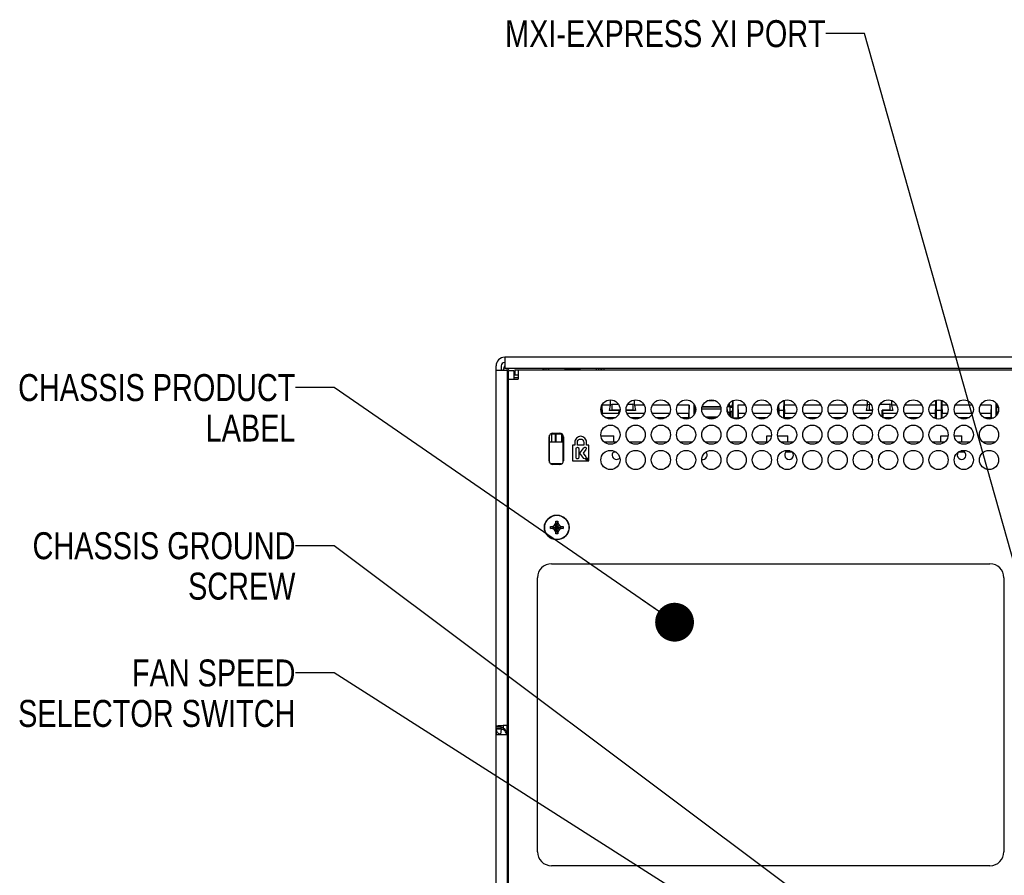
# Model space of a CAD drawing. Header units: inches. Extents: x 0 to 34, y 0 to 22.
# Tile 32 of 43: x 22.1 to 26.6, y 13.8 to 17.8. Entities that reach past the tile are written whole.
import ezdxf

# ---------------------------------------------------------------- set-up
doc = ezdxf.new("R2010")
doc.units = ezdxf.units.IN
doc.header["$LTSCALE"] = 1.87
doc.header["$MEASUREMENT"] = 0
doc.layers.get('0').update_dxf_attribs({"linetype": 'CONTINUOUS'})
for name, color, linetype in [('02___PRT_ALL_AXES', 7, 'CONTINUOUS'), ('DATUMCURVES', 7, 'CONTINUOUS'), ('DETAIL', 7, 'CONTINUOUS')]:
    doc.layers.add(name, color=color, linetype=linetype)
doc.styles.get("Standard").update_dxf_attribs({"font": 'txt', "width": 0.8})
doc.dimstyles.get("Standard").update_dxf_attribs({"dimtxt": 0.125, "dimasz": 0.18, "dimexe": 0.18, "dimexo": 0.0625, "dimgap": 0.09, "dimtad": 0, "dimtih": 1, "dimtoh": 1, "dimdec": 3, "dimzin": 4, "dimdsep": 46, "dimtxsty": 'STANDARD', "dimblk": '_FILLED', "dimblk1": '_FILLED', "dimblk2": '_FILLED', "dimcen": 0.09, "dimadec": 0, "dimazin": 0, "dimtol": 1, "dimtp": 0.01, "dimtm": 0.01, "dimtfac": 1, "dimtdec": 3, "dimtofl": 0, "dimtmove": 0, "dimatfit": 3, "dimldrblk": '_FILLED', "dimfxl": 1, "dimtolj": 1, "dimtzin": 4, "dimarcsym": 0})

# ---------------------------------------------------------------- blocks, each defined once
blk = doc.blocks.new('_FILLED')
at = {"color": 0, "linetype": 'BYBLOCK'}
blk.add_solid([(0, 0), (-1, 0.174), (-1, -0.174)], dxfattribs=at)

msp = doc.modelspace()

# ---------------------------------------------------------------- linework, layer by layer
at = {"color": 3, "linetype": 'CONTINUOUS'}
for p, q in [((24.28624, 12.7547), (24.28624, 16.1592)), ((24.32624, 16.1992), (24.32624, 16.1462)), ((29.30624, 16.1992), (24.32624, 16.1992)), ((24.28624, 16.1392), (24.33924, 16.1392)), ((29.30624, 16.1462), (24.32624, 16.1462)), ((24.33924, 14.49371), (24.33924, 16.1392)), ((24.36824, 16.1362), (24.36824, 16.0972)), ((24.37324, 16.1172), (24.38824, 16.1172)), ((24.53444, 15.80695), (24.59605, 15.80695)), ((24.78739, 15.80695), (24.84509, 15.80695)), ((24.90439, 15.80695), (24.96209, 15.80695)), ((25.02139, 15.80695), (25.07909, 15.80695)), ((25.13839, 15.80695), (25.19609, 15.80695)), ((25.25539, 15.80695), (25.31309, 15.80695)), ((25.37239, 15.80695), (25.43009, 15.80695)), ((25.48939, 15.80695), (25.54709, 15.80695)), ((25.60639, 15.80695), (25.66409, 15.80695)), ((25.72339, 15.80695), (25.78109, 15.80695)), ((25.84039, 15.80695), (25.89809, 15.80695)), ((25.95739, 15.80695), (26.01509, 15.80695)), ((26.07439, 15.80695), (26.13209, 15.80695)), ((26.19139, 15.80695), (26.24909, 15.80695)), ((26.30839, 15.80695), (26.36609, 15.80695)), ((26.42539, 15.80695), (26.48309, 15.80695)), ((26.54239, 15.80695), (26.60009, 15.80695)), ((24.30674, 14.49049), (24.2963, 14.4897)), ((24.31023, 14.49073), (24.30674, 14.49049)), ((24.31274, 14.4909), (24.31023, 14.49073)), ((24.31544, 14.49108), (24.31274, 14.4909)), ((24.31874, 14.49131), (24.31544, 14.49108)), ((24.28624, 14.4497), (24.33924, 14.4497)), ((24.30918, 14.4511), (24.30806, 14.45153)), ((24.33924, 12.7752), (24.33924, 14.4497))]:
    msp.add_line(p, q, dxfattribs=at)
at = {"color": 7, "linetype": 'CONTINUOUS'}
for p, q in [((24.31024, 16.1592), (24.31024, 16.1392)), ((24.33624, 16.1392), (24.33624, 16.14193)), ((24.34424, 12.7777), (24.34424, 16.1362)), ((24.36824, 16.1362), (24.34424, 16.1362)), ((24.37324, 16.1412), (24.37324, 16.1172)), ((24.37324, 16.1412), (29.25924, 16.1412)), ((24.38824, 16.1412), (24.38824, 16.0972)), ((24.50724, 16.1462), (24.50724, 16.1412)), ((24.51773, 16.1412), (24.51773, 16.1462)), ((24.52974, 16.1412), (24.52974, 16.1462)), ((24.53086, 16.1412), (24.53003, 16.1462)), ((24.75096, 16.1462), (24.75012, 16.1412)), ((24.75124, 16.1412), (24.75124, 16.1462)), ((24.76169, 16.1462), (24.76169, 16.1412)), ((24.77374, 16.1412), (24.77374, 16.1462)), ((24.78624, 16.14477), (24.78624, 16.1412)), ((24.33926, 16.07494), (24.34424, 16.07494)), ((24.33995, 16.10564), (24.34424, 16.10564)), ((24.33995, 16.07564), (24.34424, 16.07564)), ((24.34424, 16.0972), (24.38824, 16.0972)), ((24.36824, 16.10564), (24.38824, 16.10564)), ((24.34424, 16.04443), (24.33924, 16.04443)), ((24.33924, 16.02288), (24.34424, 16.02288)), ((24.34424, 16.01943), (24.33924, 16.01943)), ((24.33926, 16.04744), (24.34424, 16.04744)), ((24.33924, 16.0093), (24.34424, 16.00954)), ((24.33924, 15.98498), (24.34424, 15.98507)), ((24.34083, 16.01261), (24.34083, 16.01761)), ((24.34424, 16.01261), (24.34083, 16.01261)), ((24.81499, 15.97652), (24.77623, 15.97652)), ((24.77628, 15.97538), (24.7778, 15.93843)), ((24.81499, 15.97652), (24.80991, 15.9518)), ((24.81499, 15.9803), (24.82309, 15.98192)), ((24.81499, 15.97652), (24.81499, 15.9803)), ((24.81587, 15.9803), (24.81587, 16.00078)), ((24.82275, 15.99836), (24.82281, 16.00078)), ((24.82309, 15.98192), (24.82309, 15.95443)), ((24.82309, 15.98192), (24.85243, 15.98192)), ((24.89705, 15.98192), (24.9194, 15.98192)), ((24.9194, 15.98192), (24.9194, 15.95443)), ((24.92749, 15.9803), (24.9194, 15.98192)), ((24.92073, 15.99903), (24.92074, 15.99836)), ((24.92662, 16.00078), (24.92662, 15.9803)), ((24.92749, 15.9803), (24.92749, 15.97652)), ((24.92749, 15.97652), (24.93258, 15.9518)), ((24.97255, 15.97652), (24.92749, 15.97652)), ((25.08955, 15.97652), (25.01094, 15.97652)), ((25.18081, 15.97652), (25.12794, 15.97652)), ((25.18081, 15.97652), (25.17924, 15.93843)), ((25.18081, 15.91844), (25.18081, 15.97652)), ((25.20454, 15.93391), (25.20454, 15.98)), ((25.20635, 15.9647), (25.20562, 15.97809)), ((25.20588, 15.97364), (25.20821, 15.97364)), ((25.27098, 15.99876), (25.29751, 15.99876)), ((25.27337, 15.99963), (25.29512, 15.99963)), ((25.36667, 15.97345), (25.36486, 15.9713)), ((25.3678, 15.97364), (25.38161, 15.97364)), ((25.3683, 15.97114), (25.3683, 15.97348)), ((25.38114, 15.9647), (25.38207, 15.98243)), ((25.38207, 15.99661), (25.38207, 15.98243)), ((25.38295, 15.99693), (25.38295, 15.91844)), ((25.40668, 15.97652), (25.40824, 15.93843)), ((25.40668, 15.97652), (25.40668, 15.91844)), ((25.44055, 15.97652), (25.40668, 15.97652)), ((25.55755, 15.97652), (25.47894, 15.97652)), ((25.59584, 15.97634), (25.59624, 15.95293)), ((25.61953, 15.99787), (25.61874, 15.95293)), ((25.62176, 15.99868), (25.62176, 15.97652)), ((25.62176, 15.97652), (25.62332, 15.93843)), ((25.67455, 15.97652), (25.62176, 15.97652)), ((25.79155, 15.97652), (25.71294, 15.97652)), ((25.90855, 15.97652), (25.82994, 15.97652)), ((26.00699, 15.97652), (25.94694, 15.97652)), ((26.00699, 15.97652), (26.00191, 15.9518)), ((26.00699, 15.9803), (26.01509, 15.98192)), ((26.00699, 15.97652), (26.00699, 15.9803)), ((26.00787, 15.9803), (26.00787, 15.99572)), ((26.01509, 15.98192), (26.01509, 15.95443)), ((26.01509, 15.98192), (26.02243, 15.98192)), ((26.06705, 15.98192), (26.1114, 15.98192)), ((26.1114, 15.98192), (26.1114, 15.95443)), ((26.11949, 15.9803), (26.1114, 15.98192)), ((26.1127, 16.00015), (26.11274, 15.99835)), ((26.11862, 15.99799), (26.11862, 15.9803)), ((26.11949, 15.9803), (26.11949, 15.97652)), ((26.11949, 15.97652), (26.12458, 15.9518)), ((26.14255, 15.97652), (26.11949, 15.97652)), ((26.25955, 15.97652), (26.18094, 15.97652)), ((26.32323, 15.97652), (26.29794, 15.97652)), ((26.32323, 15.97652), (26.32167, 15.93843)), ((26.32323, 15.99849), (26.32323, 15.97652)), ((26.32543, 15.99929), (26.32624, 15.95293)), ((26.34955, 15.99911), (26.34874, 15.95293)), ((26.35176, 15.99831), (26.35176, 15.97652)), ((26.35176, 15.97652), (26.35332, 15.93843)), ((26.37655, 15.97652), (26.35176, 15.97652)), ((26.49355, 15.97652), (26.41494, 15.97652)), ((26.58081, 15.97652), (26.53194, 15.97652)), ((26.58081, 15.97652), (26.57924, 15.93843)), ((26.58081, 15.97652), (26.58081, 15.91844)), ((26.60454, 15.92768), (26.60454, 15.98622)), ((26.60542, 15.98541), (26.60542, 15.98243)), ((26.60635, 15.9647), (26.60542, 15.98243)), ((26.60588, 15.97364), (26.61221, 15.97364)), ((24.344, 15.967), (24.33924, 15.967)), ((24.77374, 15.94561), (24.77374, 15.96829)), ((24.85557, 15.93843), (24.7778, 15.93843)), ((24.77793, 15.93566), (24.77793, 15.93829)), ((24.82309, 15.95443), (24.80991, 15.9518)), ((24.85611, 15.9518), (24.80991, 15.9518)), ((24.85874, 15.95443), (24.82309, 15.95443)), ((24.85543, 15.93829), (24.85543, 15.93717)), ((24.85557, 15.93843), (24.85611, 15.9518)), ((24.85611, 15.9518), (24.85874, 15.95443)), ((24.85874, 15.95443), (24.85874, 15.94561)), ((24.9194, 15.95443), (24.88874, 15.95443)), ((24.93258, 15.9518), (24.88965, 15.9518)), ((24.97315, 15.93843), (24.89333, 15.93843)), ((24.93258, 15.9518), (24.9194, 15.95443)), ((25.09015, 15.93843), (25.01033, 15.93843)), ((25.17924, 15.93843), (25.12733, 15.93843)), ((25.17911, 15.93829), (25.12741, 15.93829)), ((25.17911, 15.92014), (25.17911, 15.93829)), ((25.20614, 15.97114), (25.20924, 15.97114)), ((25.20614, 15.96745), (25.20989, 15.96745)), ((25.20614, 15.96697), (25.20998, 15.96697)), ((25.20614, 15.9647), (25.20624, 15.94543)), ((25.20624, 15.94543), (25.20624, 15.93685)), ((25.20971, 15.94543), (25.20624, 15.94543)), ((25.23974, 15.96043), (25.32874, 15.96043)), ((25.24182, 15.96872), (25.32667, 15.96872)), ((25.24227, 15.9713), (25.32621, 15.9713)), ((25.35749, 15.95704), (25.35884, 15.94507)), ((25.36486, 15.9713), (25.35893, 15.96932)), ((25.35927, 15.9713), (25.36486, 15.9713)), ((25.36192, 15.93741), (25.362, 15.94252)), ((25.362, 15.94436), (25.36874, 15.94436)), ((25.36849, 15.96745), (25.3683, 15.97114)), ((25.3683, 15.97114), (25.38135, 15.97114)), ((25.36995, 15.96697), (25.36849, 15.96745)), ((25.36849, 15.96745), (25.38135, 15.96745)), ((25.37088, 15.94543), (25.36874, 15.94436)), ((25.36874, 15.94436), (25.36874, 15.92701)), ((25.36995, 15.96697), (25.36995, 15.94517)), ((25.36995, 15.96697), (25.38135, 15.96697)), ((25.37088, 15.94543), (25.37088, 15.92522)), ((25.38124, 15.94543), (25.37088, 15.94543)), ((25.38135, 15.9647), (25.38124, 15.94543)), ((25.38124, 15.92014), (25.38124, 15.94543)), ((25.40838, 15.93829), (25.40824, 15.93843)), ((25.44115, 15.93843), (25.40824, 15.93843)), ((25.40838, 15.93829), (25.40838, 15.92014)), ((25.44107, 15.93829), (25.40838, 15.93829)), ((25.55815, 15.93843), (25.47833, 15.93843)), ((25.59294, 15.96941), (25.59211, 15.9492)), ((25.59624, 15.95293), (25.59624, 15.93685)), ((25.61874, 15.95293), (25.59624, 15.95293)), ((25.61874, 15.95293), (25.61874, 15.91632)), ((25.62346, 15.93829), (25.62332, 15.93843)), ((25.67515, 15.93843), (25.62332, 15.93843)), ((25.62346, 15.92014), (25.62346, 15.93829)), ((25.67507, 15.93829), (25.62346, 15.93829)), ((25.79215, 15.93843), (25.71233, 15.93843)), ((25.90915, 15.93843), (25.82933, 15.93843)), ((26.02615, 15.93843), (25.94633, 15.93843)), ((26.01509, 15.95443), (26.00191, 15.9518)), ((26.02984, 15.9518), (26.00191, 15.9518)), ((26.03074, 15.95443), (26.01509, 15.95443)), ((26.07574, 15.92282), (26.07574, 15.95443)), ((26.07837, 15.9518), (26.07574, 15.95443)), ((26.1114, 15.95443), (26.07574, 15.95443)), ((26.07892, 15.93843), (26.07837, 15.9518)), ((26.12458, 15.9518), (26.07837, 15.9518)), ((26.07906, 15.93829), (26.07892, 15.93843)), ((26.14315, 15.93843), (26.07892, 15.93843)), ((26.07906, 15.93829), (26.07906, 15.92014)), ((26.14307, 15.93829), (26.07906, 15.93829)), ((26.12458, 15.9518), (26.1114, 15.95443)), ((26.26015, 15.93843), (26.18033, 15.93843)), ((26.32167, 15.93843), (26.29733, 15.93843)), ((26.32153, 15.93829), (26.29741, 15.93829)), ((26.32153, 15.93829), (26.32167, 15.93843)), ((26.32153, 15.93829), (26.32153, 15.92014)), ((26.32624, 15.95293), (26.32624, 15.91543)), ((26.34874, 15.95293), (26.32624, 15.95293)), ((26.34874, 15.95293), (26.34874, 15.91543)), ((26.35346, 15.93829), (26.35332, 15.93843)), ((26.37715, 15.93843), (26.35332, 15.93843)), ((26.35346, 15.92014), (26.35346, 15.93829)), ((26.37707, 15.93829), (26.35346, 15.93829)), ((26.49415, 15.93843), (26.41433, 15.93843)), ((26.57924, 15.93843), (26.53133, 15.93843)), ((26.57911, 15.93829), (26.53141, 15.93829)), ((26.57911, 15.93829), (26.57911, 15.92014)), ((26.60614, 15.97114), (26.61324, 15.97114)), ((26.60614, 15.96745), (26.61389, 15.96745)), ((26.60614, 15.96697), (26.61398, 15.96697)), ((26.60614, 15.9647), (26.60624, 15.94543)), ((26.60624, 15.94543), (26.60624, 15.92993)), ((26.60624, 15.94543), (26.61371, 15.94543)), ((24.79193, 15.92014), (24.84055, 15.92014)), ((24.8303, 15.91543), (24.80219, 15.91543)), ((24.90893, 15.92014), (24.95755, 15.92014)), ((24.9473, 15.91543), (24.91919, 15.91543)), ((25.02593, 15.92014), (25.07455, 15.92014)), ((25.0643, 15.91543), (25.03619, 15.91543)), ((25.14293, 15.92014), (25.17911, 15.92014)), ((25.1813, 15.91543), (25.15319, 15.91543)), ((25.17911, 15.92014), (25.18081, 15.91844)), ((25.18081, 15.91844), (25.18953, 15.91844)), ((25.25661, 15.92293), (25.31188, 15.92293)), ((25.27911, 15.92014), (25.25993, 15.92014)), ((25.2983, 15.91543), (25.27019, 15.91543)), ((25.27911, 15.92293), (25.27911, 15.92014)), ((25.27911, 15.92014), (25.28124, 15.918)), ((25.28124, 15.918), (25.28124, 15.92293)), ((25.28124, 15.918), (25.30537, 15.918)), ((25.30624, 15.92293), (25.30624, 15.918)), ((25.30838, 15.92293), (25.30838, 15.92014)), ((25.37693, 15.92014), (25.38124, 15.92014)), ((25.38124, 15.92014), (25.38295, 15.91844)), ((25.38295, 15.91844), (25.40668, 15.91844)), ((25.4153, 15.91543), (25.38719, 15.91543)), ((25.40838, 15.92014), (25.40668, 15.91844)), ((25.40838, 15.92014), (25.42555, 15.92014)), ((25.49393, 15.92014), (25.54255, 15.92014)), ((25.5323, 15.91543), (25.50419, 15.91543)), ((25.62346, 15.92014), (25.6194, 15.91608)), ((25.6493, 15.91543), (25.62119, 15.91543)), ((25.62346, 15.92014), (25.65955, 15.92014)), ((25.72793, 15.92014), (25.77655, 15.92014)), ((25.7663, 15.91543), (25.73819, 15.91543)), ((25.84493, 15.92014), (25.89355, 15.92014)), ((25.8833, 15.91543), (25.85519, 15.91543)), ((25.96193, 15.92014), (26.01055, 15.92014)), ((26.0003, 15.91543), (25.97219, 15.91543)), ((26.07906, 15.92014), (26.12755, 15.92014)), ((26.1173, 15.91543), (26.08919, 15.91543)), ((26.19593, 15.92014), (26.24455, 15.92014)), ((26.2343, 15.91543), (26.20619, 15.91543)), ((26.31293, 15.92014), (26.32153, 15.92014)), ((26.32624, 15.91543), (26.32153, 15.92014)), ((26.32624, 15.91543), (26.32319, 15.91543)), ((26.35346, 15.92014), (26.34874, 15.91543)), ((26.3513, 15.91543), (26.34874, 15.91543)), ((26.35346, 15.92014), (26.36155, 15.92014)), ((26.42993, 15.92014), (26.47855, 15.92014)), ((26.4683, 15.91543), (26.44019, 15.91543)), ((26.54693, 15.92014), (26.57911, 15.92014)), ((26.5853, 15.91543), (26.55719, 15.91543)), ((26.58081, 15.91844), (26.57911, 15.92014)), ((26.58081, 15.91844), (26.59353, 15.91844)), ((24.33924, 15.855), (24.344, 15.855)), ((24.53444, 15.7109), (24.53444, 15.838)), ((24.54107, 15.84463), (24.58942, 15.84463)), ((24.54324, 15.84463), (24.54324, 15.8075)), ((24.56153, 15.80764), (24.56153, 15.84463)), ((24.56367, 15.84463), (24.56367, 15.80695)), ((24.59124, 15.80695), (24.59124, 15.84341)), ((24.59605, 15.838), (24.59605, 15.7109)), ((24.33924, 15.83502), (24.34424, 15.83493)), ((24.33924, 15.81269), (24.34424, 15.81246)), ((24.77263, 15.83495), (24.83274, 15.83495)), ((24.83274, 15.80695), (24.83274, 15.83495)), ((25.54174, 15.80695), (25.54174, 15.83495)), ((25.54174, 15.83495), (25.56186, 15.83495)), ((25.59163, 15.83495), (25.63924, 15.83495)), ((25.63924, 15.80695), (25.63924, 15.83495)), ((26.34824, 15.80695), (26.34824, 15.83495)), ((26.34824, 15.83495), (26.38086, 15.83495)), ((26.41063, 15.83495), (26.44574, 15.83495)), ((26.44574, 15.80695), (26.44574, 15.83495)), ((24.33924, 15.7783), (24.34133, 15.77834)), ((24.34374, 15.78075), (24.34133, 15.77834)), ((24.34133, 15.65246), (24.34133, 15.77834)), ((24.84092, 15.75945), (24.8298, 15.75945)), ((24.83274, 15.76157), (24.83274, 15.75945)), ((25.65869, 15.75945), (25.6298, 15.75945)), ((25.63924, 15.76463), (25.63924, 15.75945)), ((26.45869, 15.75945), (26.42957, 15.75945)), ((26.44574, 15.76533), (26.44574, 15.75945)), ((24.58942, 15.70427), (24.54107, 15.70427)), ((24.34424, 15.65246), (24.33924, 15.65246)), ((24.34424, 15.49695), (24.33924, 15.49695)), ((24.55748, 15.42022), (24.56324, 15.4302)), ((24.56324, 15.3807), (24.57224, 15.4392)), ((24.56324, 15.4302), (24.56324, 15.4392)), ((24.57224, 15.3807), (24.56324, 15.4392)), ((24.56324, 15.4392), (24.57224, 15.4392)), ((24.56324, 15.3897), (24.57224, 15.4302)), ((24.57224, 15.3897), (24.56324, 15.4302)), ((24.57224, 15.4392), (24.57224, 15.4302)), ((24.57224, 15.4302), (24.57801, 15.42022)), ((24.53849, 15.40545), (24.53849, 15.41445)), ((24.53849, 15.41445), (24.59699, 15.40545)), ((24.53849, 15.41445), (24.54749, 15.41445)), ((24.53849, 15.40545), (24.59699, 15.41445)), ((24.54749, 15.40545), (24.53849, 15.40545)), ((24.54749, 15.41445), (24.55748, 15.42022)), ((24.54749, 15.41445), (24.58799, 15.40545)), ((24.54749, 15.40545), (24.58799, 15.41445)), ((24.55748, 15.39969), (24.54749, 15.40545)), ((24.55748, 15.39969), (24.57801, 15.42022)), ((24.55748, 15.42022), (24.57801, 15.39969)), ((24.56324, 15.3897), (24.55748, 15.39969)), ((24.56324, 15.3807), (24.56324, 15.3897)), ((24.57224, 15.3807), (24.56324, 15.3807)), ((24.57801, 15.39969), (24.57224, 15.3897)), ((24.57224, 15.3897), (24.57224, 15.3807)), ((24.57801, 15.42022), (24.58799, 15.41445)), ((24.58799, 15.40545), (24.57801, 15.39969)), ((24.58799, 15.41445), (24.59699, 15.41445)), ((24.59699, 15.40545), (24.58799, 15.40545)), ((24.59699, 15.41445), (24.59699, 15.40545)), ((24.34424, 15.31646), (24.33924, 15.31646)), ((24.34424, 15.16095), (24.33924, 15.16095)), ((24.34424, 14.99146), (24.33924, 14.99146)), ((24.34424, 14.83595), (24.33924, 14.83595)), ((24.34133, 14.73216), (24.34133, 14.83595)), ((24.34133, 14.73216), (24.33924, 14.7322)), ((24.34374, 14.72975), (24.34133, 14.73216)), ((24.33924, 14.5243), (24.34424, 14.52454)), ((24.28624, 14.48809), (24.31024, 14.48809)), ((24.28624, 14.48148), (24.31024, 14.48148)), ((24.28624, 14.47668), (24.31024, 14.47668)), ((24.30806, 14.45153), (24.31112, 14.47501)), ((24.31024, 14.47668), (24.31024, 14.4909)), ((24.31026, 14.47638), (24.31024, 14.47668)), ((24.31985, 14.49139), (24.31985, 14.47864)), ((24.33664, 14.49291), (24.33664, 14.44902)), ((24.33677, 14.482), (24.3373, 14.48253)), ((24.344, 14.482), (24.33677, 14.482)), ((24.33913, 14.49998), (24.34424, 14.50007)), ((24.34022, 14.49371), (24.34022, 14.48253)), ((24.33924, 14.37), (24.344, 14.37)), ((24.33924, 14.35002), (24.34429, 14.34993)), ((24.34022, 14.36947), (24.34022, 14.35)), ((24.33924, 14.32769), (24.34424, 14.32746)), ((24.34424, 14.3252), (24.33924, 14.3252)), ((24.34424, 14.3162), (24.33924, 14.3162)), ((24.34424, 14.2602), (24.33924, 14.2602)), ((24.34424, 14.2167), (24.33924, 14.2167)), ((24.34424, 14.0917), (24.33924, 14.0917)), ((24.34424, 14.07796), (24.33924, 14.07796)), ((24.34424, 13.92245), (24.33924, 13.92245))]:
    msp.add_line(p, q, dxfattribs=at)
for radius in [0.0575, 0.05625]:
    msp.add_circle((24.56774, 15.40995), radius, dxfattribs=at)
at = {"color": 3, "linetype": 'CONTINUOUS'}
for centre, radius, start, end in [((24.32624, 16.1592), 0.04, 90, 180), ((24.31186, 14.47667), 0.02562, 179.97146, 200.4097), ((24.31142, 14.47636), 0.02507, 224.3213, 241.87134), ((24.31127, 14.4761), 0.02478, 241.89876, 262.5617)]:
    msp.add_arc(centre, radius, start, end, dxfattribs=at)
at = {"color": 7, "linetype": 'CONTINUOUS'}
for centre, radius, start, end in [((24.32624, 16.1592), 0.016, 94.99776, 180), ((24.99495, 15.9941), 0.17226, 177.73308, 178.58504), ((24.72291, 15.99336), 0.1979, 1.44641, 1.65893), ((25.92427, 15.99361), 0.18853, 1.44268, 2.0294)]:
    msp.add_arc(centre, radius, start, end, dxfattribs=at)
for centre, major_axis, ratio, start_param, end_param in [((24.35225, 16.13792), (-0.02299, 0.02299), 0.9996955, 6.4509967, 7.0291598), ((24.35173, 16.13845), (0.02299, -0.02299), 0.9996955, -3.0032939, -2.7489875), ((24.51021, 16.05193), (0, 0.40076), 0.0174551, 1.334886, 1.3461236), ((24.77025, 16.05193), (0, 0.40076), 0.0174551, -1.3461236, -1.334886), ((24.35004, 15.81017), (0.01, 0), 0.0174551, -3.1241394, -2.2066388), ((24.35004, 15.78205), (0.01, 0), 0.0174551, 2.1993667, 3.1241394), ((24.35004, 14.72845), (0.01, 0), 0.0174551, -3.1241394, -2.1993667), ((24.35004, 14.52682), (0.01, 0), 0.0174551, 8.4898241, 9.4073247)]:
    msp.add_ellipse(centre, major_axis=major_axis, ratio=ratio, start_param=start_param, end_param=end_param, dxfattribs=at)
for points, knots in [([(24.34757, 16.1456), (24.34666, 16.1456), (24.34482, 16.14525), (24.34245, 16.14379), (24.34078, 16.14159), (24.34026, 16.13982), (24.34015, 16.13893)], [0, 0, 0, 0, 0.252295, 0.5035428, 0.7523646, 1, 1, 1, 1]), ([(25.36739, 15.98573), (25.36739, 15.98493), (25.36736, 15.98338), (25.36731, 15.98113), (25.36724, 15.97909), (25.36715, 15.97731), (25.36705, 15.97583), (25.36696, 15.97481), (25.36687, 15.97418), (25.36681, 15.97384), (25.36675, 15.97361), (25.3667, 15.97349), (25.36667, 15.97345)], [0, 0, 0, 0, 0.1949392, 0.3785014, 0.5456555, 0.691854, 0.8131325, 0.9062305, 0.941459, 0.9688326, 0.9882888, 1, 1, 1, 1]), ([(24.31099, 14.48949), (24.31088, 14.48938), (24.31052, 14.48899), (24.31024, 14.48847), (24.31024, 14.48809)], [0, 0, 0, 0, 0.293572, 1, 1, 1, 1]), ([(24.31112, 14.47501), (24.31101, 14.47503), (24.3105, 14.47531), (24.31031, 14.47593), (24.31026, 14.47637)], [0, 0, 0, 0, 0.1980332, 1, 1, 1, 1]), ([(24.33424, 14.44902), (24.33424, 14.45217), (24.33306, 14.45851), (24.32806, 14.46673), (24.32045, 14.47266), (24.31427, 14.47461), (24.31112, 14.47501)], [0, 0, 0, 0, 0.2502081, 0.4984605, 0.7476781, 1, 1, 1, 1])]:
    msp.add_open_spline(points, degree=3, knots=knots, dxfattribs=at)
at = {"color": 3, "linetype": 'CONTINUOUS'}
for points, knots in [([(24.2963, 14.4897), (24.29489, 14.48958), (24.2929, 14.4894), (24.29044, 14.48911), (24.28899, 14.48891), (24.28785, 14.48873), (24.287, 14.48852), (24.28651, 14.48837), (24.28624, 14.48818), (24.28624, 14.48809)], [0, 0, 0, 0, 0.4130732, 0.5830607, 0.7256287, 0.8387946, 0.9217497, 0.9744672, 1, 1, 1, 1]), ([(24.29348, 14.45884), (24.29164, 14.46073), (24.28956, 14.46367), (24.28816, 14.46691), (24.28785, 14.46773)], [0, 0, 0, 0, 0.7492132, 1, 1, 1, 1]), ([(24.33924, 14.49371), (24.33924, 14.49365), (24.33912, 14.49351), (24.33862, 14.4933), (24.33754, 14.49304), (24.33575, 14.49276), (24.3333, 14.49247), (24.33029, 14.49218), (24.32678, 14.49189), (24.32287, 14.4916), (24.32015, 14.4914), (24.31874, 14.49131)], [0, 0, 0, 0, 0.0084966, 0.0238059, 0.0789938, 0.1673323, 0.2869663, 0.4343185, 0.6055404, 0.7958916, 1, 1, 1, 1])]:
    msp.add_open_spline(points, degree=3, knots=knots, dxfattribs=at)
at = {"layer": '02___PRT_ALL_AXES', "color": 7, "linetype": 'CONTINUOUS'}
for p, q in [((24.54947, 15.8471), (24.58102, 15.8471)), ((24.53197, 15.7193), (24.53197, 15.8296)), ((24.59852, 15.8296), (24.59852, 15.7193)), ((24.58102, 15.7018), (24.54947, 15.7018)), ((24.54314, 15.2418), (26.57514, 15.2418)), ((24.47814, 13.9068), (24.47814, 15.1768)), ((26.64014, 15.1768), (26.64014, 13.9068)), ((26.57514, 13.8418), (24.54314, 13.8418))]:
    msp.add_line(p, q, dxfattribs=at)
at = {"layer": '02___PRT_ALL_AXES', "color": 3, "linetype": 'CONTINUOUS'}
msp.add_line((24.28624, 14.47668), (24.28624, 14.4497), dxfattribs=at)
at = {"layer": '02___PRT_ALL_AXES', "color": 7, "linetype": 'CONTINUOUS'}
for centre in [(24.81624, 15.95695), (24.93324, 15.95695), (25.05024, 15.95695), (25.16724, 15.95695), (25.28424, 15.95695), (25.40124, 15.95695), (25.51824, 15.95695), (25.63524, 15.95695), (25.75224, 15.95695), (25.86924, 15.95695), (25.98624, 15.95695), (26.10324, 15.95695), (26.22024, 15.95695), (26.33724, 15.95695), (26.45424, 15.95695), (26.57124, 15.95695), (24.81624, 15.83995), (24.93324, 15.83995), (25.05024, 15.83995), (25.16724, 15.83995), (25.28424, 15.83995), (25.40124, 15.83995), (25.51824, 15.83995), (25.63524, 15.83995), (25.75224, 15.83995), (25.86924, 15.83995), (25.98624, 15.83995), (26.10324, 15.83995), (26.22024, 15.83995), (26.33724, 15.83995), (26.45424, 15.83995), (26.57124, 15.83995), (24.81624, 15.72295), (24.93324, 15.72295), (25.05024, 15.72295), (25.16724, 15.72295), (25.28424, 15.72295), (25.40124, 15.72295), (25.51824, 15.72295), (25.63524, 15.72295), (25.75224, 15.72295), (25.86924, 15.72295), (25.98624, 15.72295), (26.10324, 15.72295), (26.22024, 15.72295), (26.33724, 15.72295), (26.45424, 15.72295), (26.57124, 15.72295)]:
    msp.add_circle(centre, 0.0445, dxfattribs=at)
for centre, radius, start, end in [((24.54947, 15.8296), 0.0175, 90, 180), ((24.58102, 15.8296), 0.0175, 0, 90), ((24.54947, 15.7193), 0.0175, 180, 270), ((24.58102, 15.7193), 0.0175, 270, 360), ((24.54314, 15.1768), 0.065, 90, 180), ((26.57514, 15.1768), 0.065, 0, 90), ((24.30818, 14.45538), 0.02606, 0.06549, 20.85973), ((24.54314, 13.9068), 0.065, 180, 270), ((26.57514, 13.9068), 0.065, 270, 360)]:
    msp.add_arc(centre, radius, start, end, dxfattribs=at)
at = {"layer": '02___PRT_ALL_AXES', "color": 3, "linetype": 'CONTINUOUS'}
for centre, start, end in [((24.84424, 15.74545), 118.72736, 318.1281), ((25.24424, 15.74545), 258.48112, 42.50874), ((25.64424, 15.74545), 77.92153, 60.87286), ((26.04424, 15.74545), 180, 220.27451), ((26.44424, 15.74545), 123.28326, 95.58758), ((26.04424, 15.74545), 326.77671, 350.46805)]:
    msp.add_arc(centre, 0.02018, start, end, dxfattribs=at)
at = {"layer": '02___PRT_ALL_AXES', "color": 7, "linetype": 'CONTINUOUS'}
msp.add_ellipse((24.64049, 16.14334), major_axis=(0.0375, 0), ratio=0.0524078, start_param=0, end_param=3.1415927, dxfattribs=at)
msp.add_open_spline([(24.32019, 14.47853), (24.31738, 14.48), (24.31426, 14.48099), (24.31112, 14.48139)], degree=3, dxfattribs=at)
msp.add_open_spline([(24.33254, 14.46466), (24.33142, 14.46759), (24.32807, 14.4731), (24.32298, 14.47706), (24.32019, 14.47853)], degree=3, knots=[0, 0, 0, 0, 0.4989542, 1, 1, 1, 1], dxfattribs=at)
at = {"layer": 'DATUMCURVES', "color": 40, "linetype": 'CONTINUOUS'}
for p, q in [((24.64022, 15.79094), (24.64022, 15.71848)), ((24.651, 15.79094), (24.64022, 15.79094)), ((24.651, 15.80403), (24.651, 15.79094)), ((24.66291, 15.79094), (24.66291, 15.80403)), ((24.69336, 15.79094), (24.66291, 15.79094)), ((24.69336, 15.80403), (24.69336, 15.79094)), ((24.70526, 15.79094), (24.70526, 15.80403)), ((24.71603, 15.79094), (24.70526, 15.79094)), ((24.71603, 15.71848), (24.71603, 15.79094)), ((24.65734, 15.7337), (24.65734, 15.77553)), ((24.66928, 15.77553), (24.66928, 15.7337)), ((24.67447, 15.75471), (24.69358, 15.77964)), ((24.69373, 15.72989), (24.67447, 15.75471)), ((24.70282, 15.7717), (24.6892, 15.75508)), ((24.6892, 15.75508), (24.70298, 15.73783)), ((24.64022, 15.71848), (24.71603, 15.71848)), ((24.70741, 15.72295), (24.70741, 15.729)), ((24.70741, 15.729), (24.70909, 15.729)), ((24.70836, 15.72295), (24.70741, 15.72295)), ((24.70836, 15.72816), (24.70836, 15.7263)), ((24.70898, 15.72816), (24.70836, 15.72816)), ((24.70836, 15.7263), (24.70875, 15.7263)), ((24.70836, 15.72562), (24.70836, 15.72295)), ((24.70843, 15.72562), (24.70836, 15.72562)), ((24.70998, 15.72295), (24.70843, 15.72562)), ((24.70947, 15.72572), (24.71002, 15.72486)), ((24.71117, 15.72295), (24.70998, 15.72295)), ((24.71002, 15.72486), (24.71117, 15.72295))]:
    msp.add_line(p, q, dxfattribs=at)
for points, knots in [([(24.70526, 15.80403), (24.70526, 15.81124), (24.70088, 15.82252), (24.68892, 15.83095), (24.67813, 15.83329), (24.66734, 15.83095), (24.65538, 15.82251), (24.651, 15.81124), (24.651, 15.80403)], [0, 0, 0, 0, 0.2516584, 0.3745728, 0.5000392, 0.6254433, 0.7483398, 1, 1, 1, 1]), ([(24.66291, 15.80403), (24.66291, 15.80808), (24.66537, 15.8144), (24.67207, 15.81914), (24.67813, 15.82045), (24.68418, 15.81914), (24.69089, 15.8144), (24.69336, 15.80808), (24.69336, 15.80403)], [0, 0, 0, 0, 0.2516706, 0.3745464, 0.4998942, 0.6253453, 0.7482963, 1, 1, 1, 1]), ([(24.65734, 15.77553), (24.65734, 15.77713), (24.65854, 15.7804), (24.66329, 15.78254), (24.66807, 15.78042), (24.66928, 15.77713), (24.66928, 15.77553)], [0, 0, 0, 0, 0.25454, 0.4983255, 0.7452582, 1, 1, 1, 1]), ([(24.69358, 15.77964), (24.69453, 15.78086), (24.69752, 15.78264), (24.70247, 15.78102), (24.7048, 15.77637), (24.7038, 15.77296), (24.70282, 15.7717)], [0, 0, 0, 0, 0.2468961, 0.4899433, 0.7445136, 1, 1, 1, 1]), ([(24.66928, 15.7337), (24.66928, 15.73212), (24.66806, 15.72884), (24.66329, 15.72674), (24.65855, 15.72886), (24.65734, 15.73212), (24.65734, 15.7337)], [0, 0, 0, 0, 0.2539336, 0.5016822, 0.7462704, 1, 1, 1, 1]), ([(24.70881, 15.72042), (24.70754, 15.72047), (24.70503, 15.72168), (24.70346, 15.7259), (24.70509, 15.73026), (24.70772, 15.73143), (24.70903, 15.73144)], [0, 0, 0, 0, 0.2409469, 0.4960672, 0.7480336, 1, 1, 1, 1]), ([(24.70903, 15.73028), (24.70802, 15.73028), (24.70598, 15.72935), (24.70471, 15.72598), (24.70599, 15.72267), (24.70801, 15.72159), (24.70903, 15.72158)], [0, 0, 0, 0, 0.2501468, 0.5002936, 0.7501468, 1, 1, 1, 1]), ([(24.70903, 15.73144), (24.71037, 15.73145), (24.71303, 15.73028), (24.71464, 15.72603), (24.71298, 15.72163), (24.71025, 15.72041), (24.70888, 15.72042), (24.70881, 15.72042)], [0, 0, 0, 0, 0.2519883, 0.5039767, 0.745026, 0.9860754, 1, 1, 1, 1]), ([(24.70903, 15.72158), (24.71005, 15.72157), (24.71211, 15.72263), (24.71337, 15.72586), (24.71211, 15.72931), (24.71006, 15.73028), (24.70903, 15.73028)], [0, 0, 0, 0, 0.248535, 0.49707, 0.748535, 1, 1, 1, 1]), ([(24.70909, 15.729), (24.70989, 15.729), (24.7118, 15.72762), (24.71023, 15.72582), (24.70947, 15.72572)], [0, 0, 0, 0, 0.5107118, 1, 1, 1, 1])]:
    msp.add_open_spline(points, degree=3, knots=knots, dxfattribs=at)
for points in [[(24.70213, 15.72896), (24.69999, 15.72712), (24.69547, 15.72767), (24.69373, 15.72989)], [(24.70298, 15.73783), (24.7048, 15.73548), (24.70439, 15.73089), (24.70213, 15.72896)], [(24.70875, 15.7263), (24.70928, 15.7263), (24.70992, 15.72683), (24.70992, 15.72735)], [(24.70992, 15.72735), (24.70992, 15.72776), (24.7094, 15.72816), (24.70898, 15.72816)]]:
    msp.add_open_spline(points, degree=3, dxfattribs=at)

# ---------------------------------------------------------------- texts
at = {"layer": 'DETAIL', "color": 2, "linetype": 'CONTINUOUS', "char_height": 0.125, "attachment_point": 3, "line_spacing_factor": 0.9}
for s, insert, width in [('MXI-EXPRESS XI PORT', (25.81422, 17.7617), 1.9), ('CHASSIS PRODUCT\\PLABEL', (23.35624, 16.12097), 1.5), ('CHASSIS GROUND\\PSCREW', (23.35624, 15.38788), 1.4), ('FAN SPEED\\PSELECTOR SWITCH', (23.35624, 14.79791), 1.5)]:
    msp.add_mtext(s, dxfattribs=dict(at, insert=insert, width=width))

# ---------------------------------------------------------------- leaders
at = {"layer": 'DETAIL', "color": 2, "linetype": 'CONTINUOUS'}
for points, override in [([(26.77737, 14.92165), (25.99422, 17.6992), (25.81422, 17.6992)], {"dimtad": 0}), ([(25.11354, 14.97081), (23.53624, 16.05847), (23.35624, 16.05847)], {"dimtad": 0, "dimldrblk": 'DOT'}), ([(26.30572, 13.24911), (23.53624, 15.32538), (23.35624, 15.32538)], {"dimtad": 0}), ([(25.87876, 13.24295), (23.53624, 14.73541), (23.35624, 14.73541)], {"dimtad": 0})]:
    msp.add_leader(points, dimstyle='STANDARD', override=override, dxfattribs=at)

doc.saveas('drawing.dxf')
